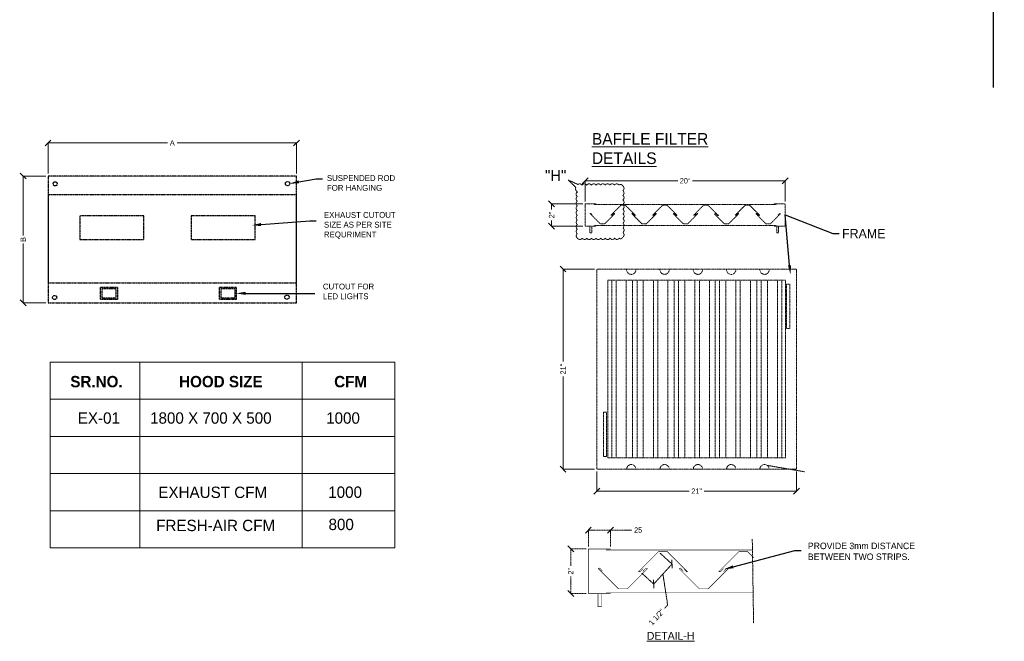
# Model space of a CAD drawing. Header units: inches. Extents: x 1703 to 137267, y -37098 to 14102.
# Tile 115 of 139: x 126660 to 137267, y -25578 to -18887. Entities that reach past the tile are written whole.
import ezdxf
from ezdxf import colors
from ezdxf.entities.mleader import LeaderData, LeaderLine
from ezdxf.math import Vec2, Vec3

# ---------------------------------------------------------------- set-up
doc = ezdxf.new("R2010")
doc.units = ezdxf.units.IN
doc.header["$MEASUREMENT"] = 0
doc.linetypes.add('( Dashed )', pattern=[0.75, 0.5, -0.25])
doc.layers.add('CKD-Dimensions', color=152, linetype='Continuous', lineweight=0)
doc.layers.add('L9', color=7, linetype='Continuous', lineweight=0)
doc.layers.add('L7', color=1, linetype='( Dashed )', lineweight=0, plot=False)
doc.styles.add('CKD_Dimension Text', font='GOTHIC.TTF')
doc.dimstyles.new('CKD-Dimensions', dxfattribs={"dimscale": 0.05, "dimtxt": 1143, "dimasz": 1270, "dimexe": 0, "dimexo": 508, "dimgap": 508, "dimtad": 0, "dimdec": 0, "dimzin": 4, "dimdsep": 46, "dimtxsty": 'CKD_Dimension Text', "dimblk": 'OBLIQUE', "dimcen": 304.8, "dimclrd": 150, "dimclre": 150, "dimclrt": 7, "dimazin": 2, "dimtfac": 1, "dimtdec": 0, "dimtofl": 0, "dimtmove": 1, "dimatfit": 2, "dimfxl": 25.4, "dimtfillclr": 7, "dimtolj": 1, "dimtzin": 0, "dimlwd": -1, "dimlwe": -1, "dimarcsym": 0})

# ---------------------------------------------------------------- blocks, each defined once
blk = doc.blocks.new('_Oblique')
at = {"color": 0, "linetype": 'ByBlock', "lineweight": -2}
blk.add_line((-0.5, -0.5), (0.5, 0.5), dxfattribs=at)
blk = doc.blocks.new('*D411')
at = {"layer": 'CKD-Dimensions', "color": 150, "ltscale": 4}
for p, q in [((132876, -23750), (132876, -23962)), ((135029, -23750), (135029, -23962)), ((132876, -23962), (133873, -23962)), ((135029, -23962), (134032, -23962))]:
    blk.add_line(p, q, dxfattribs=at)
at = {"layer": 'Defpoints', "color": 0}
for p in [(132876, -23725), (135029, -23725), (135029, -23962)]:
    blk.add_point(p, dxfattribs=at)
at = {"layer": 'CKD-Dimensions', "color": 150, "linetype": 'ByBlock', "xscale": 63.5, "yscale": 63.5, "zscale": 63.5, "rotation": 180}
blk.add_blockref('_Oblique', (132876, -23962), dxfattribs=at)
at = {"layer": 'CKD-Dimensions', "color": 150, "linetype": 'ByBlock', "xscale": 63.5, "yscale": 63.5, "zscale": 63.5}
blk.add_blockref('_Oblique', (135029, -23962), dxfattribs=at)
at = {"layer": 'CKD-Dimensions', "color": 7, "insert": (133953, -23962), "char_height": 57.2, "attachment_point": 5, "style": 'CKD_Dimension Text'}
blk.add_mtext('\\A1;21"', dxfattribs=at)
blk = doc.blocks.new('*D412')
at = {"layer": 'CKD-Dimensions', "color": 150, "ltscale": 4}
for p, q in [((132752, -20844), (132752, -20622)), ((132752, -20622), (133748, -20622)), ((134905, -20622), (133908, -20622)), ((134905, -20844), (134905, -20622))]:
    blk.add_line(p, q, dxfattribs=at)
at = {"layer": 'Defpoints', "color": 0}
for p in [(134905, -20622), (132752, -20870), (134905, -20870)]:
    blk.add_point(p, dxfattribs=at)
at = {"layer": 'CKD-Dimensions', "color": 150, "linetype": 'ByBlock', "xscale": 63.5, "yscale": 63.5, "zscale": 63.5, "rotation": 180}
blk.add_blockref('_Oblique', (132752, -20622), dxfattribs=at)
at = {"layer": 'CKD-Dimensions', "color": 150, "linetype": 'ByBlock', "xscale": 63.5, "yscale": 63.5, "zscale": 63.5}
blk.add_blockref('_Oblique', (134905, -20622), dxfattribs=at)
at = {"layer": 'CKD-Dimensions', "color": 7, "insert": (133828, -20622), "char_height": 57.2, "attachment_point": 5, "style": 'CKD_Dimension Text'}
blk.add_mtext('\\A1;20"', dxfattribs=at)
blk = doc.blocks.new('*D413')
at = {"layer": 'Defpoints', "color": 0}
for p in [(133541, -24613), (133344, -24828), (133490, -24962)]:
    blk.add_point(p, dxfattribs=at)
at = {"layer": 'L7', "color": 150, "ltscale": 4}
for p, q in [((133559, -24630), (133687, -24747)), ((133687, -24747), (133490, -24962)), ((133363, -24846), (133490, -24962)), ((133640, -25187), (133589, -24855)), ((133606, -25225), (133640, -25187))]:
    blk.add_line(p, q, dxfattribs=at)
at = {"layer": 'L7', "color": 150, "linetype": 'ByBlock', "xscale": 63.5, "yscale": 63.5, "zscale": 63.5}
for p, rotation in [((133687, -24747), 47.52557451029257), ((133490, -24962), 227.5255745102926)]:
    blk.add_blockref('_Oblique', p, dxfattribs=dict(at, rotation=rotation))
at = {"layer": 'L7', "color": 7, "insert": (133521, -25317), "char_height": 57.2, "attachment_point": 5, "rotation": 47.5256, "style": 'CKD_Dimension Text'}
blk.add_mtext('\\A1;1 1/2"', dxfattribs=at)
blk = doc.blocks.new('*D414')
at = {"layer": 'CKD-Dimensions', "color": 150, "ltscale": 4}
for p, q in [((132851, -21571), (132513, -21571)), ((132513, -21571), (132513, -22568)), ((132513, -23725), (132513, -22728)), ((132851, -23725), (132513, -23725))]:
    blk.add_line(p, q, dxfattribs=at)
at = {"layer": 'Defpoints', "color": 0}
for p in [(132876, -21571), (132513, -23725), (132876, -23725)]:
    blk.add_point(p, dxfattribs=at)
at = {"layer": 'CKD-Dimensions', "color": 150, "linetype": 'ByBlock', "xscale": 63.5, "yscale": 63.5, "zscale": 63.5}
for p, rotation in [((132513, -21571), 90), ((132513, -23725), 270)]:
    blk.add_blockref('_Oblique', p, dxfattribs=dict(at, rotation=rotation))
at = {"layer": 'CKD-Dimensions', "color": 7, "insert": (132513, -22648), "char_height": 57.2, "attachment_point": 5, "rotation": 90, "style": 'CKD_Dimension Text'}
blk.add_mtext('\\A1;21"', dxfattribs=at)
blk = doc.blocks.new('*D415')
at = {"layer": 'Defpoints', "color": 0}
for p in [(133025, -24381), (132786, -24584), (133025, -24584)]:
    blk.add_point(p, dxfattribs=at)
at = {"layer": 'L7', "color": 150, "ltscale": 4}
for p, q in [((132786, -24559), (132786, -24381)), ((132786, -24381), (133025, -24381)), ((133025, -24559), (133025, -24381)), ((133025, -24381), (133256, -24381))]:
    blk.add_line(p, q, dxfattribs=at)
at = {"layer": 'L7', "color": 150, "linetype": 'ByBlock', "xscale": 63.5, "yscale": 63.5, "zscale": 63.5, "rotation": 180}
blk.add_blockref('_Oblique', (132786, -24381), dxfattribs=at)
at = {"layer": 'L7', "color": 150, "linetype": 'ByBlock', "xscale": 63.5, "yscale": 63.5, "zscale": 63.5}
blk.add_blockref('_Oblique', (133025, -24381), dxfattribs=at)
at = {"layer": 'L7', "color": 7, "insert": (133322, -24381), "char_height": 57.2, "attachment_point": 5, "style": 'CKD_Dimension Text'}
blk.add_mtext('\\A1;25', dxfattribs=at)
blk = doc.blocks.new('*D416')
at = {"layer": 'Defpoints', "color": 0}
for p in [(132786, -24584), (132596, -25063), (132786, -25063)]:
    blk.add_point(p, dxfattribs=at)
at = {"layer": 'L7', "color": 150, "ltscale": 4}
for p, q in [((132761, -24584), (132596, -24584)), ((132596, -24584), (132596, -24766)), ((132596, -25063), (132596, -24881)), ((132761, -25063), (132596, -25063))]:
    blk.add_line(p, q, dxfattribs=at)
at = {"layer": 'L7', "color": 150, "linetype": 'ByBlock', "xscale": 63.5, "yscale": 63.5, "zscale": 63.5}
for p, rotation in [((132596, -24584), 90), ((132596, -25063), 270)]:
    blk.add_blockref('_Oblique', p, dxfattribs=dict(at, rotation=rotation))
at = {"layer": 'L7', "color": 7, "insert": (132596, -24824), "char_height": 57.2, "attachment_point": 5, "rotation": 90, "style": 'CKD_Dimension Text'}
blk.add_mtext('\\A1;2"', dxfattribs=at)
blk = doc.blocks.new('*D417')
at = {"layer": 'CKD-Dimensions', "color": 150, "ltscale": 4}
for p, q in [((132726, -20870), (132389, -20870)), ((132389, -20870), (132389, -20932)), ((132389, -21109), (132389, -21047)), ((132726, -21109), (132389, -21109))]:
    blk.add_line(p, q, dxfattribs=at)
at = {"layer": 'Defpoints', "color": 0}
for p in [(132752, -20870), (132389, -21109), (132752, -21109)]:
    blk.add_point(p, dxfattribs=at)
at = {"layer": 'CKD-Dimensions', "color": 150, "linetype": 'ByBlock', "xscale": 63.5, "yscale": 63.5, "zscale": 63.5}
for p, rotation in [((132389, -20870), 90), ((132389, -21109), 270)]:
    blk.add_blockref('_Oblique', p, dxfattribs=dict(at, rotation=rotation))
at = {"layer": 'CKD-Dimensions', "color": 7, "insert": (132389, -20989), "char_height": 57.2, "attachment_point": 5, "rotation": 90, "style": 'CKD_Dimension Text'}
blk.add_mtext('\\A1;2"', dxfattribs=at)
blk = doc.blocks.new('*D420')
at = {"layer": 'CKD-Dimensions', "color": 150, "ltscale": 4}
for p, q in [((126965, -20544), (126965, -20214)), ((126965, -20214), (128251, -20214)), ((129643, -20214), (128357, -20214)), ((129643, -20544), (129643, -20214))]:
    blk.add_line(p, q, dxfattribs=at)
at = {"layer": 'Defpoints', "color": 0}
for p in [(126965, -20214), (126965, -20570), (129643, -20570)]:
    blk.add_point(p, dxfattribs=at)
at = {"layer": 'CKD-Dimensions', "color": 150, "linetype": 'ByBlock', "xscale": 63.5, "yscale": 63.5, "zscale": 63.5, "rotation": 180}
blk.add_blockref('_Oblique', (126965, -20214), dxfattribs=at)
at = {"layer": 'CKD-Dimensions', "color": 150, "linetype": 'ByBlock', "xscale": 63.5, "yscale": 63.5, "zscale": 63.5}
blk.add_blockref('_Oblique', (129643, -20214), dxfattribs=at)
at = {"layer": 'CKD-Dimensions', "color": 7, "insert": (128304, -20214), "char_height": 57.2, "attachment_point": 5, "style": 'CKD_Dimension Text'}
blk.add_mtext('\\A1;A', dxfattribs=at)
blk = doc.blocks.new('*D421')
at = {"layer": 'CKD-Dimensions', "color": 150, "ltscale": 4}
for p, q in [((126940, -20570), (126698, -20570)), ((126698, -20570), (126698, -21210)), ((126698, -21936), (126698, -21295)), ((126940, -21936), (126698, -21936))]:
    blk.add_line(p, q, dxfattribs=at)
at = {"layer": 'Defpoints', "color": 0}
for p in [(126698, -20570), (126965, -20570), (126965, -21936)]:
    blk.add_point(p, dxfattribs=at)
at = {"layer": 'CKD-Dimensions', "color": 150, "linetype": 'ByBlock', "xscale": 63.5, "yscale": 63.5, "zscale": 63.5}
for p, rotation in [((126698, -20570), 90), ((126698, -21936), 270)]:
    blk.add_blockref('_Oblique', p, dxfattribs=dict(at, rotation=rotation))
at = {"layer": 'CKD-Dimensions', "color": 7, "insert": (126698, -21253), "char_height": 57.2, "attachment_point": 5, "rotation": 90, "style": 'CKD_Dimension Text'}
blk.add_mtext('\\A1;B', dxfattribs=at)

msp = doc.modelspace()

# ---------------------------------------------------------------- linework, layer by layer
at = {"color": 6, "linetype": 'Continuous', "ltscale": 0.25}
msp.add_lwpolyline([(137145.3, -7424.5), (137144.8, -13463.3), (137018.4, -13486.5), (137266.6, -13583.6), (137146.3, -13595.6), (137145.3, -19615.8)], dxfattribs=at)
at = {"layer": 'L7', "color": 1, "lineweight": -2}
msp.add_line((126965.1, -20569.7), (126965.1, -21720.6), dxfattribs=at)
at = {"layer": 'L7', "color": 3}
for p, q in [((132751.5, -21108.9), (132751.5, -20869.7)), ((132751.5, -20869.7), (132871.1, -20869.7)), ((132847.2, -20875.3), (134809, -20875.3)), ((133029.3, -20992.4), (133137.6, -20884.1)), ((133137.6, -20884.1), (133171.1, -20884.1)), ((133185.3, -20884.1), (133171.1, -20884.1)), ((133293.6, -20992.4), (133185.3, -20884.1)), ((133477.4, -20992.4), (133585.7, -20884.1)), ((133585.7, -20884.1), (133619.1, -20884.1)), ((133633.4, -20884.1), (133619.1, -20884.1)), ((133741.7, -20992.4), (133633.4, -20884.1)), ((133918.4, -20992.4), (134026.6, -20884.1)), ((134026.6, -20884.1), (134060.1, -20884.1)), ((134074.4, -20884.1), (134060.1, -20884.1)), ((134182.6, -20992.4), (134074.4, -20884.1)), ((134366.4, -20992.4), (134474.7, -20884.1)), ((134474.7, -20884.1), (134508.2, -20884.1)), ((134522.4, -20884.1), (134508.2, -20884.1)), ((134630.7, -20992.4), (134522.4, -20884.1)), ((134785.1, -20869.7), (134904.7, -20869.7)), ((134904.7, -20869.7), (134904.7, -21108.9)), ((132805.3, -20975.8), (132812.6, -20972.3)), ((132805.3, -20975.8), (132913.6, -21084.1)), ((132812.6, -20972.3), (132827.1, -20989.2)), ((133069.6, -20975.8), (132961.3, -21084.1)), ((133029.3, -20992.4), (133039.2, -20991.6)), ((133039.2, -20991.6), (133054.9, -20975.9)), ((133061, -20973.5), (133045, -20990.7)), ((133069.6, -20975.8), (133061, -20973.5)), ((133061, -20973.5), (133069.6, -20975.8)), ((133253.4, -20975.8), (133260.6, -20972.3)), ((133253.4, -20975.8), (133361.6, -21084.1)), ((133260.6, -20972.3), (133275.2, -20989.2)), ((133284, -20995.3), (133263.4, -20972.3)), ((133293.6, -20992.4), (133284, -20995.3)), ((133517.6, -20975.8), (133409.4, -21084.1)), ((133477.4, -20992.4), (133487.2, -20991.6)), ((133487.2, -20991.6), (133503, -20975.9)), ((133509, -20973.5), (133493.1, -20990.7)), ((133517.6, -20975.8), (133509, -20973.5)), ((133509, -20973.5), (133517.6, -20975.8)), ((133701.4, -20975.8), (133708.6, -20972.3)), ((133701.4, -20975.8), (133809.7, -21084.1)), ((133708.6, -20972.3), (133723.2, -20989.2)), ((133732, -20995.3), (133711.4, -20972.3)), ((133741.7, -20992.4), (133732, -20995.3)), ((133965.7, -20975.8), (133857.4, -21084.1)), ((133925.4, -20992.4), (133935.3, -20991.6)), ((133935.3, -20991.6), (133951, -20975.9)), ((133957.1, -20973.5), (133941.1, -20990.7)), ((133965.7, -20975.8), (133957.1, -20973.5)), ((133957.1, -20973.5), (133965.7, -20975.8)), ((134142.4, -20975.8), (134250.7, -21084.1)), ((134149.4, -20975.8), (134156.7, -20972.3)), ((134156.7, -20972.3), (134171.2, -20989.2)), ((134180, -20995.3), (134159.4, -20972.3)), ((134189.7, -20992.4), (134180, -20995.3)), ((134406.7, -20975.8), (134298.4, -21084.1)), ((134366.4, -20992.4), (134376.2, -20991.6)), ((134376.2, -20991.6), (134392, -20975.9)), ((134398, -20973.5), (134382.1, -20990.7)), ((134398, -20973.5), (134406.7, -20975.8)), ((134406.7, -20975.8), (134398, -20973.5)), ((134590.4, -20975.8), (134597.7, -20972.3)), ((134590.4, -20975.8), (134698.7, -21084.1)), ((134597.7, -20972.3), (134612.2, -20989.2)), ((134621, -20995.3), (134600.4, -20972.3)), ((134630.7, -20992.4), (134621, -20995.3)), ((134854.7, -20975.8), (134746.4, -21084.1)), ((134846.1, -20973.5), (134830.1, -20990.7)), ((134854.7, -20975.8), (134846.1, -20973.5)), ((134846.1, -20973.5), (134854.7, -20975.8)), ((134809, -21101.9), (132847.2, -21101.9)), ((132913.6, -21084.1), (132947.1, -21084.1)), ((132961.3, -21084.1), (132947.1, -21084.1)), ((133361.6, -21084.1), (133395.1, -21084.1)), ((133409.4, -21084.1), (133395.1, -21084.1)), ((133809.7, -21084.1), (133843.2, -21084.1)), ((133857.4, -21084.1), (133843.2, -21084.1)), ((134250.7, -21084.1), (134284.1, -21084.1)), ((134298.4, -21084.1), (134284.1, -21084.1)), ((134698.7, -21084.1), (134732.2, -21084.1)), ((134746.4, -21084.1), (134732.2, -21084.1)), ((132871.1, -21108.9), (132751.5, -21108.9)), ((132803, -21112.8), (132803, -21179.7)), ((132803, -21179.7), (132822.1, -21179.7)), ((132822.1, -21179.7), (132822.1, -21112.8)), ((134904.7, -21108.9), (134785.1, -21108.9)), ((134816.1, -21112.8), (134816.1, -21179.7)), ((134816.1, -21179.7), (134835.2, -21179.7)), ((134835.2, -21179.7), (134835.2, -21112.8)), ((132876, -21571.5), (135029.2, -21571.5)), ((132876, -21571.5), (132876, -23724.6)), ((135029.2, -21571.5), (135029.2, -23724.6)), ((132995.6, -21691.1), (134909.6, -21691.1)), ((132995.6, -21691.1), (132995.6, -23605)), ((133038.1, -21691.1), (133038.1, -23605)), ((133085.8, -21691.1), (133085.8, -23605)), ((133194.1, -21691.1), (133194.1, -23605)), ((133262.1, -21691.1), (133262.1, -23605)), ((133309.9, -21691.1), (133309.9, -23605)), ((133377.9, -21691.1), (133377.9, -23605)), ((133486.1, -21691.1), (133486.1, -23605)), ((133533.9, -21691.1), (133533.9, -23605)), ((133642.1, -21691.1), (133642.1, -23605)), ((133710.2, -21691.1), (133710.2, -23605)), ((133757.9, -21691.1), (133757.9, -23605)), ((133825.9, -21691.1), (133825.9, -23605)), ((133934.2, -21691.1), (133934.2, -23605)), ((133981.9, -21691.1), (133981.9, -23605)), ((134090.2, -21691.1), (134090.2, -23605)), ((134151.1, -21691.1), (134151.1, -23605)), ((134198.9, -21691.1), (134198.9, -23605)), ((134266.9, -21691.1), (134266.9, -23605)), ((134375.2, -21691.1), (134375.2, -23605)), ((134422.9, -21691.1), (134422.9, -23605)), ((134531.2, -21691.1), (134531.2, -23605)), ((134599.2, -21691.1), (134599.2, -23605)), ((134646.9, -21691.1), (134646.9, -23605)), ((134714.9, -21691.1), (134714.9, -23605)), ((134823.2, -21691.1), (134823.2, -23605)), ((134870.6, -21691.1), (134870.6, -23605)), ((134909.6, -21691.1), (134909.6, -23605)), ((134921.8, -21734), (134921.8, -22212.5)), ((134921.8, -21734), (134954.7, -21734)), ((134954.7, -22212.5), (134954.7, -21734)), ((134921.8, -22212.5), (134954.7, -22212.5)), ((132949.8, -23111), (132949.8, -23589.5)), ((132949.8, -23111), (132982.8, -23111)), ((132982.8, -23589.5), (132982.8, -23111)), ((132949.8, -23589.5), (132982.8, -23589.5)), ((132995.6, -23605), (134909.6, -23605)), ((132876, -23724.6), (135029.2, -23724.6)), ((133198.3, -23725.9), (133298.5, -23725.9)), ((133557.2, -23725.9), (133657.3, -23725.9)), ((133916.1, -23725.9), (134016.2, -23725.9)), ((134274.9, -23725.9), (134375, -23725.9)), ((134633.8, -23725.9), (134733.9, -23725.9)), ((134712.7, -23685), (135113, -23752.5)), ((134551.7, -24479.1), (134565.7, -25382.8))]:
    msp.add_line(p, q, dxfattribs=at)
at = {"layer": 'L7', "color": 1, "lineweight": -3}
for points in [[(129642.6, -20569.7), (126965.1, -20569.7), (126965.1, -21935.7), (129642.6, -21935.7)], [(129642.6, -20569.7), (126965.1, -20569.7), (126965.1, -21935.7), (129642.6, -21935.7)], [(126965.1, -21720.6), (129642.6, -21720.6), (129642.6, -20771.3), (126965.1, -20771.3)], [(127307.1, -21251.8), (127995.7, -21251.8), (127995.7, -20999.8), (127307.1, -20999.8)], [(128507.4, -21251.8), (129196, -21251.8), (129196, -20999.8), (128507.4, -20999.8)]]:
    msp.add_lwpolyline(points, close=True, dxfattribs=at)
at = {"layer": 'L7', "color": 6, "ltscale": 4}
msp.add_lwpolyline([(132650, -20691.3), (132567.3, -20611.5), (132673.8, -20660.8)], dxfattribs=at)
msp.add_lwpolyline([(132673.8, -20660.8, -0.4265348), (132717.3, -20667.5, -0.5205671), (132767.3, -20667.5, -0.5205671), (132817.3, -20667.5, -0.5205671), (132867.3, -20667.5, -0.5205671), (132917.3, -20667.5, -0.5205671), (132967.3, -20667.5, -0.5205671), (133017.3, -20667.5, -0.5205671), (133067.3, -20667.5, -0.5205671), (133117.3, -20667.5, -0.5205671), (133157.3, -20677.5, -0.5205671), (133157.3, -20727.5, -0.5205671), (133157.3, -20777.5, -0.5205671), (133157.3, -20827.5, -0.5205671), (133157.3, -20877.5, -0.5205671), (133157.3, -20927.5, -0.5205671), (133157.3, -20977.5, -0.5205671), (133157.3, -21027.5, -0.5205671), (133157.3, -21077.5, -0.5205671), (133157.3, -21127.5, -0.5205671), (133157.3, -21177.5, -0.5205671), (133157.3, -21227.5, -0.5205671), (133119.3, -21239.5, -0.5205671), (133069.3, -21239.5, -0.5205671), (133019.3, -21239.5, -0.5205671), (132969.3, -21239.5, -0.5205671), (132919.3, -21239.5, -0.5205671), (132869.3, -21239.5, -0.5205671), (132819.3, -21239.5, -0.5205671), (132769.3, -21239.5, -0.5205671), (132719.3, -21239.5, -0.5205671), (132669.3, -21239.5, -0.5205671), (132667.3, -21191.5, -0.5205671), (132667.3, -21141.5, -0.5205671), (132667.3, -21091.5, -0.5205671), (132667.3, -21041.5, -0.5205671), (132667.3, -20991.5, -0.5205671), (132667.3, -20941.5, -0.5205671), (132667.3, -20891.5, -0.5205671), (132667.3, -20841.5, -0.5205671), (132667.3, -20791.5, -0.5205671), (132667.3, -20741.5, -0.3251263), (132650, -20691.3, -0.3251263)], format="xyb", dxfattribs=at)
at = {"layer": 'L7', "color": 1, "lineweight": -2}
for points in [[(127531.8, -21767.9), (127713.1, -21767.9), (127713.1, -21897.8), (127531.8, -21897.8)], [(127549.7, -21779.7), (127696.2, -21779.7), (127696.2, -21885.5), (127549.7, -21885.5)], [(128811.6, -21767.9), (128992.8, -21767.9), (128992.8, -21897.8), (128811.6, -21897.8)], [(128829.5, -21779.7), (128976, -21779.7), (128976, -21885.5), (128829.5, -21885.5)]]:
    msp.add_lwpolyline(points, close=True, dxfattribs=at)
at = {"layer": 'L7', "color": 3, "const_width": 5.98}
for points in [[(133025.3, -25062.9), (132786, -25062.9), (132786, -24584.4), (133025.3, -24584.4)], [(132977.4, -24595.7), (134553.5, -24595.7)], [(133375.4, -24796.9), (133343.9, -24828.4), (133324.2, -24829.9), (133540.8, -24613.3), (133607.7, -24613.3), (133636.2, -24613.3), (133852.8, -24829.9), (133846.9, -24831.5), (133820.5, -24803.8)], [(134241.1, -24796.9), (134209.6, -24828.4), (134189.9, -24829.9), (134406.4, -24613.3), (134473.4, -24613.3), (134501.9, -24613.3), (134567.9, -24679.4)], [(132937.3, -24823.5), (132908.2, -24789.7), (132893.7, -24796.7), (133110.2, -25013.3), (133177.2, -25013.3)], [(133422.2, -24796.7), (133405, -24792.1), (133422.2, -24796.7), (133205.7, -25013.3), (133177.2, -25013.3)], [(133405, -24792.1), (133373.1, -24826.6)], [(134293.2, -24796.7), (134275.9, -24792.1), (134293.2, -24796.7), (134076.6, -25013.3), (134048.1, -25013.3), (133981.2, -25013.3), (133764.6, -24796.7), (133779.1, -24789.7), (133808.2, -24823.5)], [(134275.9, -24792.1), (134244, -24826.6)], [(132889, -25070.7), (132889, -25204.6), (132927.3, -25204.6), (132927.3, -25070.7)], [(134560.5, -25048.9), (132977.4, -25048.9)]]:
    msp.add_lwpolyline(points, dxfattribs=at)
at = {"layer": 'L7', "color": 1, "lineweight": -3}
for centre, radius in [((127042.6, -20654.3), 22.6), ((129545.3, -20650.9), 23.4), ((127036, -21877.5), 22.6), ((129538.7, -21874.1), 23.4)]:
    msp.add_circle(centre, radius, dxfattribs=at)
at = {"layer": 'L7', "color": 3}
for centre, start, end in [((133248.4, -21578.4), 180, 0), ((133607.3, -21578.4), 180, 0), ((133966.1, -21578.4), 180, 0), ((134325, -21578.4), 180, 0), ((134683.9, -21578.4), 180, 0), ((133248.4, -23725.9), 0, 180), ((133607.3, -23725.9), 0, 180), ((133966.1, -23725.9), 0, 180), ((134325, -23725.9), 0, 180), ((134683.9, -23725.9), 0, 180)]:
    msp.add_arc(centre, 50.1, start, end, dxfattribs=at)
at = {"layer": 'L9'}
for p, q in [((126987.1, -22573.5), (127953.3, -22573.5)), ((127953.3, -22573.5), (127953.3, -24172.5)), ((127953.3, -22573.5), (127953.3, -24572.2)), ((127953.3, -22573.5), (130700.5, -22573.5)), ((129701.9, -22573.5), (129701.9, -24572.2)), ((126987.1, -22973.2), (127953.3, -22973.2)), ((127953.3, -22973.2), (130700.5, -22973.2)), ((126990.2, -23373), (130700.5, -23373)), ((126990.2, -23772.7), (130700.5, -23772.7)), ((126990.2, -24172.5), (130700.5, -24172.5)), ((126987.1, -24572.2), (130700.5, -24572.2))]:
    msp.add_line(p, q, dxfattribs=at)
msp.add_lwpolyline([(126987.1, -24572.2), (126987.1, -22573.5), (130700.5, -22573.5), (130700.5, -24572.2)], dxfattribs=at)

# ---------------------------------------------------------------- texts
at = {"layer": 'L7', "color": 6, "ltscale": 4}
msp.add_text('"H"', height=119.62, dxfattribs=at).set_placement((132319.3, -20623.9))
at = {"layer": 'L7', "color": 0, "ltscale": 4, "attachment_point": 1, "style": 'CKD_Dimension Text'}
for s, insert, char_height, width in [('{\\LBAFFLE FILTER DETAILS}', (132824, -20107.3), 125, 1776.683), ('PROVIDE 3mm DISTANCE BETWEEN TWO STRIPS.', (135150.4, -24516.3), 70, 1184.263)]:
    msp.add_mtext(s, dxfattribs=dict(at, insert=insert, char_height=char_height, width=width))
at = {"layer": 'L7', "style": 'CKD_Dimension Text'}
for s, insert, char_height, width, attachment_point in [('{\\C0;SUSPENDED ROD \\PFOR HANGING}', (129969.8, -20729.5), 63, 892.06, 7), ('{\\C0;EXHAUST CUTOUT SIZE AS PER SITE REQURIMENT }', (129937.6, -21247.8), 63, 892.06, 7), ('{\\C0;CUTOUT FOR LED LIGHTS }', (129926.1, -21896.7), 63, 654.49, 7), ('{\\L\\C6;DETAIL-H}', (133416, -25477.3), 84, 348.749, 1)]:
    msp.add_mtext(s, dxfattribs=dict(at, insert=insert, char_height=char_height, width=width, attachment_point=attachment_point))
at = {"layer": 'L9', "ltscale": 4, "attachment_point": 1, "style": 'CKD_Dimension Text'}
for s, insert, char_height, width in [('{\\fCentury Gothic|b1|i0|c0|p34;SR.NO.}', (127205.6, -22721.9), 122.291, 482.575), ('{\\fCentury Gothic|b1|i0|c0|p34;HOOD SIZE}', (128377.4, -22721.9), 122.291, 1465.539), ('{\\fCentury Gothic|b1|i0|c0|p34;CFM}', (130047.7, -22721.9), 122.291, 303.393), ('EX-01', (127285.6, -23113.7), 122.29, 389.314), ('1800 X 700 X 500', (128064.4, -23113.7), 122.291, 1649.017), ('1000', (129961.2, -23113.7), 122.29, 311.651), ('EXHAUST CFM', (128153.3, -23913.5), 122.291, 1352.016), ('1000', (129983.7, -23911.8), 122.29, 389.564), ('FRESH-AIR CFM', (128130.4, -24270), 122.291, 1535.769), ('800', (129986.8, -24258.9), 122.29, 311.651)]:
    msp.add_mtext(s, dxfattribs=dict(at, insert=insert, char_height=char_height, width=width))

# ---------------------------------------------------------------- dimensions: what is measured, and where the dimension line sits
at = {"layer": 'CKD-Dimensions', "color": 6, "ltscale": 4}
for base, p1, p2, text, picture, middle in [((126965.1, -20214.3), (129642.6, -20569.7), (126965.1, -20569.7), 'A', '*D420', (128303.8, -20214.3)), ((134904.7, -20622.4), (132751.5, -20869.7), (134904.7, -20869.7), '20"', '*D412', (133828.1, -20622.4)), ((135029.2, -23961.6), (132876, -23724.6), (135029.2, -23724.6), '21"', '*D411', (133952.6, -23961.6))]:
    dim = msp.add_linear_dim(base=base, p1=p1, p2=p2, text=text, dimstyle='CKD-Dimensions', override={"dimpost": '\\X'}, dxfattribs=at)
    dim.commit()
    dim.dimension.update_dxf_attribs({"geometry": picture, "text_midpoint": middle})
for base, p1, p2, text, picture, middle in [((126697.5, -20569.7), (126965.1, -21935.7), (126965.1, -20569.7), 'B', '*D421', (126697.5, -21252.7)), ((132512.7, -23724.6), (132876, -21571.5), (132876, -23724.6), '21"', '*D414', (132512.7, -22648.1))]:
    dim = msp.add_linear_dim(base=base, p1=p1, p2=p2, angle=90, text=text, dimstyle='CKD-Dimensions', override={"dimpost": '\\X'}, dxfattribs=at)
    dim.commit()
    dim.dimension.update_dxf_attribs({"geometry": picture, "text_midpoint": middle})
dim = msp.add_linear_dim(base=(132389.4, -21108.9), p1=(132751.5, -20869.7), p2=(132751.5, -21108.9), angle=90, text='2"', dimstyle='CKD-Dimensions', override={"dimpost": '\\X'}, dxfattribs=at)
dim.commit()
dim.dimension.update_dxf_attribs({"geometry": '*D417', "text_midpoint": (132389.4, -20989.3), "dimtype": 160})
at = {"layer": 'L7', "color": 6, "ltscale": 4}
dim = msp.add_linear_dim(base=(133025.3, -24381.4), p1=(132786, -24584.4), p2=(133025.3, -24584.4), text='25', dimstyle='CKD-Dimensions', override={"dimpost": '\\X'}, dxfattribs=at)
dim.commit()
dim.dimension.update_dxf_attribs({"geometry": '*D415', "text_midpoint": (133322.3, -24381.4), "dimtype": 160})
dim = msp.add_linear_dim(base=(132595.8, -25062.9), p1=(132786, -24584.4), p2=(132786, -25062.9), angle=90, text='2"', dimstyle='CKD-Dimensions', override={"dimpost": '\\X'}, dxfattribs=at)
dim.commit()
dim.dimension.update_dxf_attribs({"geometry": '*D416', "text_midpoint": (132595.8, -24823.7)})
dim = msp.add_linear_dim(base=(133490.4, -24962.5), p1=(133540.8, -24613.3), p2=(133343.9, -24828.4), angle=227.52557, text='1 1/2"', dimstyle='CKD-Dimensions', override={"dimpost": '\\X'}, dxfattribs=at)
dim.commit()
dim.dimension.update_dxf_attribs({"geometry": '*D413', "text_midpoint": (133588.8, -25243.5), "dimtype": 161})

# ---------------------------------------------------------------- leaders
at = {"layer": 'CKD-Dimensions', "color": 6, "ltscale": 4}
ml = msp.add_multileader_mtext('Standard', dxfattribs=at)
ml.set_content('FRAME', color=7)
ml.set_leader_properties(color=152)
ml.build(insert=Vec2(0, 0))
ml.multileader.update_dxf_attribs({"text_left_attachment_type": 2, "text_right_attachment_type": 2, "dogleg_length": 70, "arrow_head_size": 100})
ctx = ml.context
ctx.base_point, ctx.char_height, ctx.arrow_head_size, ctx.landing_gap_size, ctx.plane_origin = Vec3(135488.2, -21189.3), 100, 100, 30, Vec3(134962.4, -21630.8)
ctx.left_attachment, ctx.right_attachment = 2, 2
notes = []
notes.append((ctx, [(0, (1, 1, 0), (135418.2, -21189.3), (1, 0), 70, [(1, [(134962.4, -21630.8), (134904.7, -20989.3)], 0, [])])]))
ctx.mtext.insert, ctx.mtext.flow_direction = Vec3(135518.2, -21139.3), 5
at = {"layer": 'L7', "color": 7, "ltscale": 4}
ml = msp.add_multileader_mtext('Standard', dxfattribs=at)
ml.set_content('', color=7)
ml.set_leader_properties(color=256)
ml.build(insert=Vec2(0, 0))
ml.multileader.update_dxf_attribs({"text_left_attachment_type": 2, "text_right_attachment_type": 2, "dogleg_length": 70, "arrow_head_size": 100})
ctx = ml.context
ctx.base_point, ctx.char_height, ctx.arrow_head_size, ctx.landing_gap_size, ctx.plane_origin = Vec3(129922.5, -20600.9), 100, 100, 30, Vec3(129568.8, -20650.9)
ctx.left_attachment, ctx.right_attachment = 2, 2
notes.append((ctx, [(0, (1, 1, 0), (129852.5, -20600.9), (1, 0), 70, [(0, [(129568.8, -20650.9)], 0, [])])]))
ctx.mtext.insert, ctx.mtext.flow_direction = Vec3(129952.5, -20600.9), 5
ml = msp.add_multileader_mtext('Standard', dxfattribs=at)
ml.set_content('', color=7)
ml.set_leader_properties(color=256)
ml.build(insert=Vec2(0, 0))
ml.multileader.update_dxf_attribs({"text_left_attachment_type": 2, "text_right_attachment_type": 2, "dogleg_length": 70, "arrow_head_size": 100})
ctx = ml.context
ctx.base_point, ctx.char_height, ctx.arrow_head_size, ctx.landing_gap_size, ctx.plane_origin = Vec3(129855, -21050.6), 100, 100, 30, Vec3(129160.1, -21100.6)
ctx.left_attachment, ctx.right_attachment = 2, 2
notes.append((ctx, [(0, (1, 1, 0), (129785, -21050.6), (1, 0), 70, [(0, [(129160.1, -21100.6)], 0, [])])]))
ctx.mtext.insert, ctx.mtext.flow_direction = Vec3(129885, -21050.6), 5
ml = msp.add_multileader_mtext('Standard', dxfattribs=at)
ml.set_content('', color=7)
ml.set_leader_properties(color=256)
ml.build(insert=Vec2(0, 0))
ml.multileader.update_dxf_attribs({"text_left_attachment_type": 2, "text_right_attachment_type": 2, "dogleg_length": 70, "arrow_head_size": 100})
ctx = ml.context
ctx.base_point, ctx.char_height, ctx.arrow_head_size, ctx.landing_gap_size, ctx.plane_origin = Vec3(129840.3, -21832.9), 100, 100, 30, Vec3(128992.8, -21832.9)
ctx.left_attachment, ctx.right_attachment = 2, 2
notes.append((ctx, [(0, (1, 1, 0), (129770.3, -21832.9), (1, 0), 70, [(0, [(128992.8, -21832.9)], 0, [])])]))
ctx.mtext.insert, ctx.mtext.flow_direction = Vec3(129870.3, -21832.9), 5
at = {"layer": 'L7', "color": 6, "ltscale": 4}
ml = msp.add_multileader_mtext('Standard', dxfattribs=at)
ml.set_content('', color=7)
ml.set_leader_properties(color=152)
ml.build(insert=Vec2(0, 0))
ml.multileader.update_dxf_attribs({"text_left_attachment_type": 2, "text_right_attachment_type": 2, "dogleg_length": 70, "arrow_head_size": 100})
ctx = ml.context
ctx.base_point, ctx.char_height, ctx.arrow_head_size, ctx.landing_gap_size, ctx.plane_origin = Vec3(135079.3, -24602.1), 100, 100, 30, Vec3(134250.3, -24801.8)
ctx.left_attachment, ctx.right_attachment = 2, 2
notes.append((ctx, [(0, (1, 1, 0), (135009.3, -24602.1), (1, 0), 70, [(0, [(134250.3, -24801.8)], 0, [])])]))
ctx.mtext.insert, ctx.mtext.flow_direction = Vec3(135109.3, -24602.1), 5
for ctx, leaders in notes:
    for number, flags, end, landing, length, lines in leaders:
        leader = LeaderData()
        leader.index, (leader.has_last_leader_line, leader.has_dogleg_vector, leader.attachment_direction) = number, flags
        leader.last_leader_point, leader.dogleg_vector, leader.dogleg_length = Vec3(end), Vec3(landing), length
        for number, points, colour, breaks in lines:
            line = LeaderLine()
            line.index, line.vertices, line.color, line.breaks = number, Vec3.list(points), colors.encode_raw_color(colour), breaks
            leader.lines.append(line)
        ctx.leaders.append(leader)

doc.saveas('drawing.dxf')
